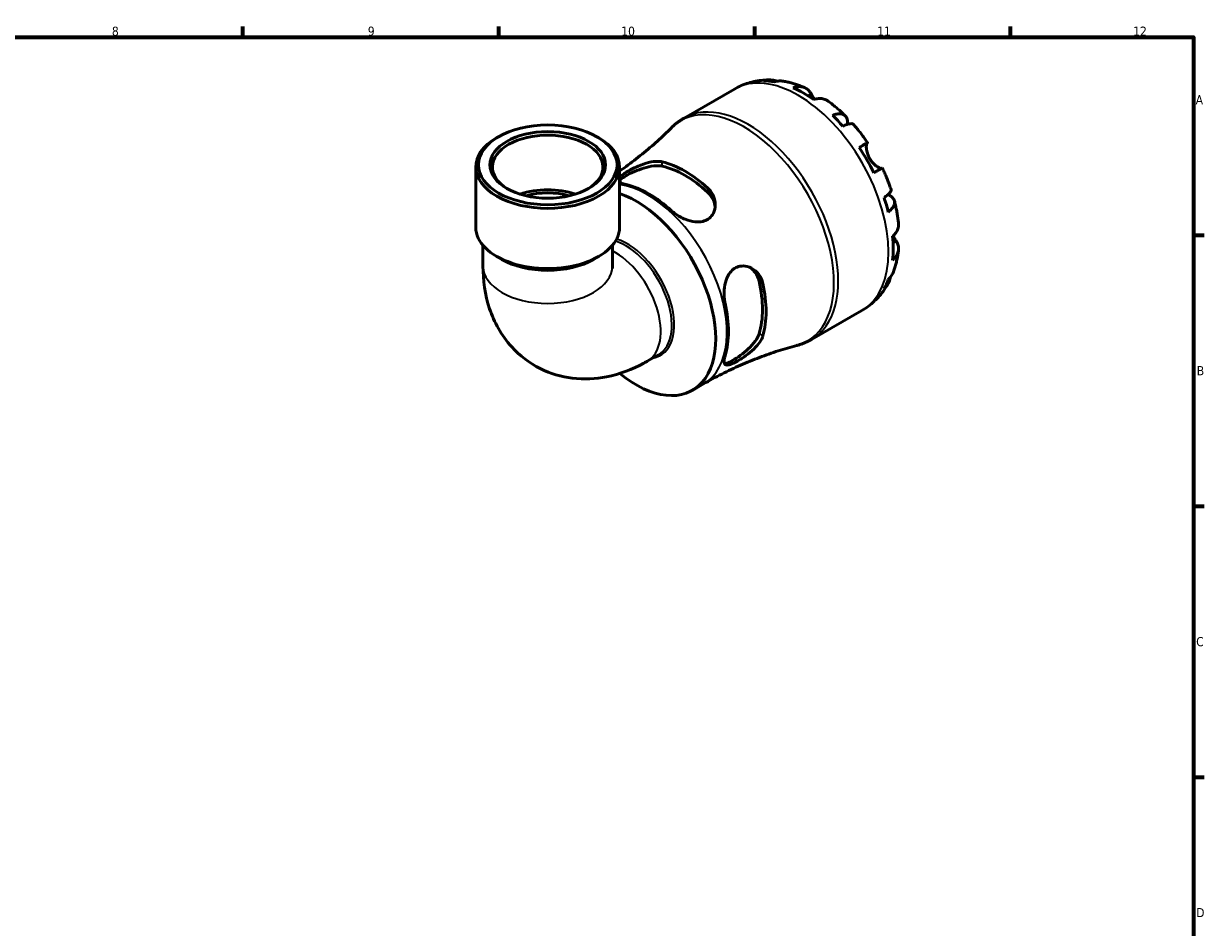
# Model space of a CAD drawing. Header units: millimetres. Extents: x 0 to 905, y 0 to 769.
# Tile 6 of 6: x 501 to 824, y 330 to 578. Entities that reach past the tile are written whole.
import ezdxf

# ---------------------------------------------------------------- set-up
doc = ezdxf.new("R2010")
doc.units = ezdxf.units.MM
for name, color, linetype, lineweight in [('Border (ISO)', 7, 'Continuous', 70), ('Visible (ISO)', 7, 'Continuous', 50), ('Visible Narrow (ISO)', 7, 'Continuous', 35)]:
    doc.layers.add(name, color=color, linetype=linetype, lineweight=lineweight)
doc.styles.add('Note Text (ISO)', font='tahoma.ttf')

# ---------------------------------------------------------------- blocks, each defined once
blk = doc.blocks.new('Borders Default Border')
at = {"layer": 'Border (ISO)'}
for p, q in [((560.67, 574), (560.67, 576.9)), ((630.75, 574), (630.75, 576.9)), ((700.83, 574), (700.83, 576.9)), ((770.92, 574), (770.92, 576.9)), ((821, 519.75), (823.9, 519.75)), ((821, 445.5), (823.9, 445.5)), ((821, 371.25), (823.9, 371.25))]:
    blk.add_line(p, q, dxfattribs=at)
at = {"layer": 'Border (ISO)', "flags": 128}
blk.add_lwpolyline([(20, 20), (20, 574), (821, 574), (821, 20), (20, 20)], dxfattribs=at)
at = {"layer": 'Border (ISO)', "color": 232, "true_color": 0xca0064, "char_height": 2.5, "attachment_point": 7, "style": 'Note Text (ISO)'}
for s, insert in [('8', (524.81, 574.34)), ('9', (594.88, 574.35)), ('10', (664.29, 574.35)), ('11', (734.37, 574.4)), ('12', (804.46, 574.4)), ('A', (821.59, 555.62)), ('B', (821.89, 481.37)), ('C', (821.73, 407.08)), ('D', (821.73, 332.88))]:
    blk.add_mtext(s, dxfattribs=dict(at, insert=insert))

msp = doc.modelspace()

# ---------------------------------------------------------------- linework, layer by layer
at = {"layer": 'Visible (ISO)'}
for p, q in [((681.5, 551.855), (695.272, 559.786)), ((630.67, 546.712), (630.173, 546.424)), ((657.628, 546.712), (658.125, 546.424)), ((624.46, 521.923), (624.46, 538.438)), ((663.838, 521.923), (663.838, 538.438)), ((626.429, 516.981), (626.429, 511.272)), ((661.869, 516.981), (661.869, 511.272)), ((631.571, 513.126), (630.173, 513.937)), ((656.727, 513.126), (658.125, 513.937)), ((716.432, 491.194), (730.204, 499.125)), ((671.428, 485.217), (674.449, 486.958)), ((683.759, 477.225), (686.813, 478.984))]:
    msp.add_line(p, q, dxfattribs=at)
for centre, major_axis, ratio, start_param, end_param in [((714.152, 530.27), (-17.365, 30.155), 0.5780931, 5.8300396, 5.9548003), ((714.152, 530.27), (-17.365, 30.155), 0.5780931, 5.3845169, 5.6149248), ((714.152, 530.27), (-17.365, 30.155), 0.5780931, 5.0446414, 5.1694021), ((644.149, 538.438), (-15.145, 0), 0.5758617, 2.3830739, 7.041704), ((644.149, 538.438), (-19.689, 0), 0.5758617, 5.5016397, 10.2063236), ((714.152, 530.27), (-17.365, 30.155), 0.5780931, 4.5991188, 4.8295266), ((681.753, 511.612), (15.673, -27.217), 0.5780931, 2.0741322, 2.6421242), ((681.753, 511.612), (14.971, -25.998), 0.5780931, 2.0604165, 2.6558399), ((671.853, 505.911), (-15.371, 26.692), 0.5780931, 5.2099784, 5.7894633), ((644.149, 523.477), (-15.145, 0), 0.5758617, 4.184656, 5.2401219), ((644.149, 523.477), (-13.631, 0), 0.5758617, 4.2629201, 5.1618579), ((668.388, 503.916), (15.37, -26.691), 0.5780931, 5.2916072, 8.8518039), ((714.152, 530.27), (-17.365, 30.155), 0.5780931, 4.2592433, 4.3840039), ((644.149, 521.923), (-19.689, 0), 0.5758617, 0, 3.1415927), ((714.152, 530.27), (-17.365, 30.155), 0.5780931, 3.8137206, 4.0441285), ((644.149, 520.314), (17.72, 0), 0.5758617, 3.9231383, 5.5016397), ((714.152, 530.27), (17.365, -30.155), 0.5780931, 0.3322525, 0.4570131), ((681.753, 511.612), (14.971, -25.998), 0.5780931, 0.4896202, 1.0850436), ((681.753, 511.612), (15.673, -27.217), 0.5780931, 0.5033359, 1.0713279), ((671.853, 505.911), (-15.371, 26.692), 0.5780931, 3.6391821, 4.2186669)]:
    msp.add_ellipse(centre, major_axis=major_axis, ratio=ratio, start_param=start_param, end_param=end_param, dxfattribs=at)
for major_axis in [(18.989, 0), (15.845, 0)]:
    msp.add_ellipse((644.149, 539.01), major_axis=major_axis, ratio=0.5758617, dxfattribs=at)
for points, knots in [([(695.272, 559.786), (695.877, 560.134), (696.503, 560.448), (697.781, 561.002), (698.434, 561.241), (699.756, 561.646), (700.425, 561.81), (701.767, 562.066), (702.441, 562.158), (703.784, 562.272), (704.453, 562.295), (705.118, 562.287)], [5.49972085, 5.49972085, 5.49972085, 5.49972085, 5.56571751, 5.56571751, 5.63171416, 5.63171416, 5.69771082, 5.69771082, 5.76370747, 5.76370747, 5.82970413, 5.82970413, 5.82970413, 5.82970413]), ([(703.337, 562.051), (703.838, 562.193), (704.352, 562.268), (705.314, 562.301), (705.851, 562.258), (706.602, 562.097), (706.821, 562.038), (707.036, 561.968)], [0.18971835, 0.18971835, 0.18971835, 0.18971835, 0.3698032, 0.3698032, 0.55498435, 0.55498435, 0.63215004, 0.63215004, 0.63215004, 0.63215004]), ([(708.685, 561.948), (708.305, 562.014), (707.921, 562.036), (707.126, 561.999), (706.648, 561.92), (706.172, 561.776)], [5.42317109, 5.42317109, 5.42317109, 5.42317109, 5.5737621, 5.5737621, 5.75384696, 5.75384696, 5.75384696, 5.75384696]), ([(708.685, 561.949), (709.092, 561.877), (709.496, 561.795), (710.298, 561.611), (710.695, 561.51), (711.482, 561.288), (711.873, 561.168), (712.646, 560.91), (713.029, 560.773), (713.789, 560.482), (714.165, 560.328), (714.538, 560.167)], [5.94991793, 5.94991793, 5.94991793, 5.94991793, 5.99193941, 5.99193941, 6.03396089, 6.03396089, 6.07598237, 6.07598237, 6.11800385, 6.11800385, 6.16002533, 6.16002533, 6.16002533, 6.16002533]), ([(711.324, 560.159), (711.776, 560.312), (712.217, 560.404), (713.011, 560.48), (713.435, 560.466), (714.226, 560.308), (714.593, 560.164), (715.211, 559.802), (715.518, 559.551), (715.982, 559.011), (716.157, 558.749), (716.302, 558.474)], [0.18972425, 0.18972425, 0.18972425, 0.18972425, 0.36926522, 0.36926522, 0.55452014, 0.55452014, 0.73977506, 0.73977506, 0.92607912, 0.92607912, 1.06568045, 1.06568045, 1.06568045, 1.06568045]), ([(716.302, 558.474), (716.368, 558.35), (716.44, 558.215), (716.592, 557.936), (716.67, 557.794), (716.858, 557.46), (716.97, 557.265), (717.112, 557.028), (717.133, 556.993), (717.154, 556.957)], [-0.64798358, -0.64798358, -0.64798358, -0.64798358, -0.58129223, -0.58129223, -0.51957432, -0.51957432, -0.44316993, -0.44316993, -0.4297859, -0.4297859, -0.4297859, -0.4297859]), ([(720.829, 556.548), (720.74, 556.613), (720.649, 556.673), (720.249, 556.906), (719.882, 557.05), (719.092, 557.209), (718.668, 557.222), (717.874, 557.147), (717.433, 557.054), (716.981, 556.901)], [5.1737673, 5.1737673, 5.1737673, 5.1737673, 5.22854914, 5.22854914, 5.41380406, 5.41380406, 5.59905898, 5.59905898, 5.77859995, 5.77859995, 5.77859995, 5.77859995]), ([(720.83, 556.548), (721.167, 556.305), (721.501, 556.055), (722.162, 555.543), (722.489, 555.282), (723.137, 554.748), (723.458, 554.475), (724.092, 553.92), (724.405, 553.637), (725.026, 553.06), (725.332, 552.767), (725.635, 552.468)], [0.12660616, 0.12660616, 0.12660616, 0.12660616, 0.16914562, 0.16914562, 0.21168508, 0.21168508, 0.25422453, 0.25422453, 0.29676399, 0.29676399, 0.33930345, 0.33930345, 0.33930345, 0.33930345]), ([(722.133, 552.585), (722.563, 552.755), (722.971, 552.874), (723.684, 553.01), (724.052, 553.037), (724.71, 552.976), (725.001, 552.888), (725.463, 552.641), (725.678, 552.458), (726.008, 551.988), (726.124, 551.702), (726.256, 551.104), (726.284, 550.738), (726.255, 550.265), (726.25, 550.194), (726.243, 550.123)], [0.1897184, 0.1897184, 0.1897184, 0.1897184, 0.3698032, 0.3698032, 0.5549844, 0.5549844, 0.7401655, 0.7401655, 0.9258164, 0.9258164, 1.1114673, 1.1114673, 1.2978252, 1.2978252, 1.3296564, 1.3296564, 1.3296564, 1.3296564]), ([(678.033, 549.189), (678.239, 549.395), (678.45, 549.596), (678.883, 549.988), (679.105, 550.178), (679.558, 550.547), (679.79, 550.725), (680.263, 551.07), (680.505, 551.236), (680.996, 551.555), (681.246, 551.708), (681.5, 551.855)], [5.3443991, 5.3443991, 5.3443991, 5.3443991, 5.37546345, 5.37546345, 5.4065278, 5.4065278, 5.43759215, 5.43759215, 5.4686565, 5.4686565, 5.49972085, 5.49972085, 5.49972085, 5.49972085]), ([(727.841, 550.143), (727.773, 550.218), (727.68, 550.27), (727.418, 550.339), (727.207, 550.343), (726.684, 550.261), (726.374, 550.173), (725.746, 549.948), (725.374, 549.791), (724.968, 549.595)], [5.06842871, 5.06842871, 5.06842871, 5.06842871, 5.20339981, 5.20339981, 5.38858096, 5.38858096, 5.5737621, 5.5737621, 5.75384696, 5.75384696, 5.75384696, 5.75384696]), ([(727.841, 550.143), (728.122, 549.827), (728.399, 549.506), (728.946, 548.855), (729.215, 548.526), (729.747, 547.86), (730.009, 547.523), (730.525, 546.842), (730.78, 546.498), (731.28, 545.803), (731.526, 545.452), (731.768, 545.098)], [0.44562107, 0.44562107, 0.44562107, 0.44562107, 0.48754131, 0.48754131, 0.52946156, 0.52946156, 0.5713818, 0.5713818, 0.61330205, 0.61330205, 0.65522229, 0.65522229, 0.65522229, 0.65522229]), ([(678.033, 549.189), (676.808, 547.959), (675.528, 546.738), (672.863, 544.328), (671.48, 543.14), (668.618, 540.813), (667.14, 539.674), (665.033, 538.138), (664.438, 537.715), (663.838, 537.296)], [5.3443991, 5.3443991, 5.3443991, 5.3443991, 5.37546345, 5.37546345, 5.4065278, 5.4065278, 5.43759215, 5.43759215, 5.44962634, 5.44962634, 5.44962634, 5.44962634]), ([(729.436, 543.764), (729.822, 543.986), (730.165, 544.183), (730.726, 544.505), (730.992, 544.657), (731.407, 544.895), (731.557, 544.98), (731.736, 545.081), (731.781, 545.106), (731.752, 545.087), (731.705, 545.059), (731.631, 545.015)], [0.18972425, 0.18972425, 0.18972425, 0.18972425, 0.36926522, 0.36926522, 0.55452014, 0.55452014, 0.73977506, 0.73977506, 0.92607912, 0.92607912, 1.06568045, 1.06568045, 1.06568045, 1.06568045]), ([(731.631, 545.015), (731.61, 545.003), (731.59, 544.984), (731.532, 544.909), (731.497, 544.832), (731.439, 544.621), (731.417, 544.484), (731.387, 544.088), (731.39, 543.808), (731.463, 543.097), (731.548, 542.657), (731.837, 541.724), (732.045, 541.239), (732.309, 540.781)], [-0.64434498, -0.64434498, -0.64434498, -0.64434498, -0.60308586, -0.60308586, -0.52007987, -0.52007987, -0.43273909, -0.43273909, -0.31000661, -0.31000661, -0.15868997, -0.15868997, 0, 0, 0, 0]), ([(663.838, 535.513), (663.945, 535.653), (664.086, 535.802), (664.537, 536.211), (664.895, 536.481), (665.752, 537.052), (666.238, 537.344), (667.437, 538.002), (668.158, 538.358), (669.855, 539.087), (670.838, 539.432), (672.709, 539.889), (673.601, 540.006), (674.807, 539.972), (675.185, 539.925), (675.53, 539.843)], [-1.6466845, -1.6466845, -1.6466845, -1.6466845, -1.5229028, -1.5229028, -1.3264162, -1.3264162, -1.1326069, -1.1326069, -0.8897659, -0.8897659, -0.5772604, -0.5772604, -0.2725661, -0.2725661, -0.1192135, -0.1192135, -0.1192135, -0.1192135]), ([(732.309, 540.781), (732.457, 540.525), (732.622, 540.279), (732.986, 539.8), (733.188, 539.57), (733.677, 539.077), (733.967, 538.835), (734.501, 538.455), (734.741, 538.316), (735.092, 538.153), (735.217, 538.107), (735.423, 538.058), (735.504, 538.052), (735.572, 538.065), (735.58, 538.067), (735.587, 538.069)], [0, 0, 0, 0, 0.08884908, 0.08884908, 0.18379648, 0.18379648, 0.31419699, 0.31419699, 0.43784665, 0.43784665, 0.52411276, 0.52411276, 0.60765264, 0.60765264, 0.61860221, 0.61860221, 0.61860221, 0.61860221]), ([(663.839, 534.717), (663.915, 534.809), (664.009, 534.906), (664.472, 535.324), (665.004, 535.684), (666.257, 536.405), (667.042, 536.804), (668.728, 537.545), (669.631, 537.885), (671.362, 538.413), (672.313, 538.629), (674.074, 538.816), (674.884, 538.785), (675.53, 538.643)], [1.8214369, 1.8214369, 1.8214369, 1.8214369, 1.9055877, 1.9055877, 2.171364, 2.171364, 2.4371403, 2.4371403, 2.7029165, 2.7029165, 2.9895, 2.9895, 3.2760834, 3.2760834, 3.2760834, 3.2760834]), ([(735.768, 538.169), (735.767, 538.17), (735.723, 538.145), (735.557, 538.052), (735.407, 537.966), (734.992, 537.729), (734.726, 537.576), (734.165, 537.255), (733.822, 537.058), (733.436, 536.836)], [5.06966352, 5.06966352, 5.06966352, 5.06966352, 5.22854914, 5.22854914, 5.41380406, 5.41380406, 5.59905898, 5.59905898, 5.77859995, 5.77859995, 5.77859995, 5.77859995]), ([(735.768, 538.169), (735.954, 537.783), (736.135, 537.394), (736.487, 536.613), (736.658, 536.221), (736.99, 535.433), (737.151, 535.037), (737.462, 534.244), (737.612, 533.845), (737.902, 533.047), (738.041, 532.646), (738.175, 532.244)], [0.9155823, 0.9155823, 0.9155823, 0.9155823, 0.95750382, 0.95750382, 0.99942535, 0.99942535, 1.04134687, 1.04134687, 1.08326839, 1.08326839, 1.12518992, 1.12518992, 1.12518992, 1.12518992]), ([(665.631, 533.626), (665.378, 533.684), (665.146, 533.748), (664.439, 533.977), (664.072, 534.161), (663.843, 534.37), (663.841, 534.372), (663.838, 534.375)], [-2.42990602, -2.42990602, -2.42990602, -2.42990602, -2.317535, -2.317535, -2.05202957, -2.05202957, -2.04904815, -2.04904815, -2.04904815, -2.04904815]), ([(687.975, 532.677), (688.242, 532.433), (688.486, 532.17), (689.183, 531.278), (689.536, 530.595), (690.006, 529.073), (690.084, 528.227), (689.887, 526.672), (689.641, 525.959), (688.933, 524.881), (688.546, 524.482), (687.642, 523.871), (687.147, 523.657), (685.96, 523.37), (685.266, 523.337), (683.637, 523.495), (682.702, 523.751), (680.854, 524.504), (679.946, 525.013), (678.758, 525.87), (678.402, 526.159), (678.076, 526.459)], [-2.4465207, -2.4465207, -2.4465207, -2.4465207, -2.3280071, -2.3280071, -2.0681704, -2.0681704, -1.7728696, -1.7728696, -1.5020221, -1.5020221, -1.298599, -1.298599, -1.1081368, -1.1081368, -0.8804626, -0.8804626, -0.5878316, -0.5878316, -0.2799184, -0.2799184, -0.1348881, -0.1348881, -0.1348881, -0.1348881]), ([(687.975, 531.476), (688.621, 530.875), (689.165, 530.125), (689.775, 528.74), (689.933, 528.13), (689.995, 527.542)], [-1.10471944, -1.10471944, -1.10471944, -1.10471944, -0.818136, -0.818136, -0.61116401, -0.61116401, -0.61116401, -0.61116401]), ([(736.254, 530.046), (736.627, 530.299), (736.95, 530.541), (737.461, 530.969), (737.693, 531.193), (738.028, 531.601), (738.13, 531.784), (738.203, 532.043), (738.206, 532.149), (738.175, 532.244)], [0.18971835, 0.18971835, 0.18971835, 0.18971835, 0.3698032, 0.3698032, 0.55498435, 0.55498435, 0.7401655, 0.7401655, 0.87574142, 0.87574142, 0.87574142, 0.87574142]), ([(737.337, 530.868), (737.412, 530.835), (737.486, 530.8), (737.92, 530.585), (738.222, 530.38), (738.671, 529.969), (738.861, 529.727), (739.1, 529.21), (739.15, 528.934), (739.132, 528.413), (739.062, 528.119), (738.783, 527.522), (738.575, 527.218), (738.099, 526.672), (737.792, 526.379), (737.428, 526.093)], [4.608911, 4.608911, 4.608911, 4.608911, 4.6457401, 4.6457401, 4.832098, 4.832098, 5.0177489, 5.0177489, 5.2033998, 5.2033998, 5.388581, 5.388581, 5.5737621, 5.5737621, 5.753847, 5.753847, 5.753847, 5.753847]), ([(739.087, 529.172), (739.194, 528.76), (739.295, 528.348), (739.484, 527.522), (739.573, 527.109), (739.738, 526.282), (739.814, 525.868), (739.953, 525.04), (740.016, 524.625), (740.128, 523.797), (740.178, 523.383), (740.221, 522.969)], [1.23147318, 1.23147318, 1.23147318, 1.23147318, 1.27400757, 1.27400757, 1.31654195, 1.31654195, 1.35907633, 1.35907633, 1.40161072, 1.40161072, 1.4441451, 1.4441451, 1.4441451, 1.4441451]), ([(738.595, 519.464), (738.954, 519.778), (739.256, 520.112), (739.72, 520.76), (739.921, 521.132), (740.181, 521.893), (740.24, 522.281), (740.238, 522.745), (740.232, 522.856), (740.221, 522.969)], [0.18972425, 0.18972425, 0.18972425, 0.18972425, 0.36926522, 0.36926522, 0.55452014, 0.55452014, 0.73977506, 0.73977506, 0.79600182, 0.79600182, 0.79600182, 0.79600182]), ([(739.637, 518.057), (739.802, 517.795), (739.941, 517.513), (740.175, 516.845), (740.238, 516.454), (740.24, 515.741), (740.181, 515.352), (739.921, 514.592), (739.72, 514.219), (739.256, 513.572), (738.954, 513.237), (738.595, 512.924)], [4.90264375, 4.90264375, 4.90264375, 4.90264375, 5.04224508, 5.04224508, 5.22854914, 5.22854914, 5.41380406, 5.41380406, 5.59905898, 5.59905898, 5.77859995, 5.77859995, 5.77859995, 5.77859995]), ([(738.731, 519.586), (738.804, 519.455), (738.876, 519.326), (739.063, 518.999), (739.176, 518.809), (739.393, 518.45), (739.496, 518.283), (739.606, 518.107), (739.622, 518.082), (739.637, 518.057)], [-2.35354239, -2.35354239, -2.35354239, -2.35354239, -2.30519389, -2.30519389, -2.22617552, -2.22617552, -2.14450488, -2.14450488, -2.1308178, -2.1308178, -2.1308178, -2.1308178]), ([(740.217, 515.706), (740.171, 515.303), (740.117, 514.9), (739.99, 514.096), (739.919, 513.696), (739.756, 512.897), (739.666, 512.499), (739.466, 511.706), (739.356, 511.311), (739.117, 510.525), (738.987, 510.134), (738.846, 509.746)], [1.69401657, 1.69401657, 1.69401657, 1.69401657, 1.73603485, 1.73603485, 1.77805313, 1.77805313, 1.82007142, 1.82007142, 1.8620897, 1.8620897, 1.90410798, 1.90410798, 1.90410798, 1.90410798]), ([(626.429, 511.272), (626.429, 507.435), (626.932, 503.504), (629.465, 495.948), (631.416, 492.299), (636.456, 486.75), (639.145, 484.679), (644.9, 481.805), (647.906, 480.938), (654.118, 480.165), (657.3, 480.358), (663.987, 481.672), (667.377, 483.007), (670.797, 484.86), (671.114, 485.037), (671.428, 485.217)], [3.1415927, 3.1415927, 3.1415927, 3.1415927, 3.4557519, 3.4557519, 3.7452644, 3.7452644, 3.9632932, 3.9632932, 4.1678195, 4.1678195, 4.3953674, 4.3953674, 4.6827793, 4.6827793, 4.712389, 4.712389, 4.712389, 4.712389]), ([(661.869, 511.272), (661.869, 510.929), (661.897, 510.714), (661.908, 510.646), (661.909, 510.641), (661.909, 510.641)], [3.14159265, 3.14159265, 3.14159265, 3.14159265, 3.31357951, 3.31357951, 3.34517058, 3.34517058, 3.34517058, 3.34517058]), ([(692.725, 501.086), (692.65, 501.422), (692.589, 501.77), (692.436, 502.972), (692.412, 503.859), (692.55, 505.664), (692.72, 506.58), (693.265, 508.194), (693.617, 508.901), (694.43, 509.963), (694.844, 510.351), (695.768, 510.941), (696.265, 511.136), (697.435, 511.357), (698.104, 511.325), (699.584, 510.953), (700.373, 510.53), (701.704, 509.383), (702.25, 508.665), (702.822, 507.426), (702.97, 506.987), (703.071, 506.53)], [-2.429906, -2.429906, -2.429906, -2.429906, -2.317535, -2.317535, -2.0520296, -2.0520296, -1.7742187, -1.7742187, -1.5229028, -1.5229028, -1.3264162, -1.3264162, -1.1326069, -1.1326069, -0.8897659, -0.8897659, -0.5772604, -0.5772604, -0.2725661, -0.2725661, -0.1192135, -0.1192135, -0.1192135, -0.1192135]), ([(699.62, 510.859), (700.104, 510.509), (700.557, 510.064), (701.457, 508.836), (701.835, 507.988), (702.033, 507.128)], [2.78087149, 2.78087149, 2.78087149, 2.78087149, 2.98949998, 2.98949998, 3.27608342, 3.27608342, 3.27608342, 3.27608342]), ([(738.044, 508.309), (737.995, 508.077), (737.934, 507.846), (737.693, 507.106), (737.461, 506.621), (736.95, 505.806), (736.627, 505.399), (736.254, 505.038)], [5.30736576, 5.30736576, 5.30736576, 5.30736576, 5.38858096, 5.38858096, 5.5737621, 5.5737621, 5.75384696, 5.75384696, 5.75384696, 5.75384696]), ([(737.428, 507.639), (737.792, 507.978), (738.099, 508.352), (738.534, 509.026), (738.712, 509.377), (738.846, 509.746)], [0.18971835, 0.18971835, 0.18971835, 0.18971835, 0.3698032, 0.3698032, 0.52363054, 0.52363054, 0.52363054, 0.52363054]), ([(737.367, 506.487), (737.041, 505.901), (736.684, 505.325), (735.907, 504.205), (735.488, 503.661), (734.586, 502.613), (734.104, 502.11), (733.082, 501.156), (732.541, 500.705), (731.409, 499.866), (730.817, 499.477), (730.204, 499.125)], [2.02423579, 2.02423579, 2.02423579, 2.02423579, 2.09101427, 2.09101427, 2.15779275, 2.15779275, 2.22457124, 2.22457124, 2.29134972, 2.29134972, 2.3581282, 2.3581282, 2.3581282, 2.3581282]), ([(703.071, 492.141), (702.993, 491.877), (702.887, 491.607), (702.463, 490.733), (702.047, 490.123), (700.963, 488.848), (700.268, 488.188), (698.821, 487.003), (698.08, 486.472), (696.791, 485.645), (696.251, 485.328), (695.269, 484.807), (694.835, 484.605), (693.992, 484.277), (693.616, 484.181), (692.938, 484.155), (692.691, 484.281), (692.42, 484.82), (692.407, 485.248), (692.555, 486.081), (692.628, 486.376), (692.725, 486.697)], [-2.4465207, -2.4465207, -2.4465207, -2.4465207, -2.3280071, -2.3280071, -2.0681704, -2.0681704, -1.7728696, -1.7728696, -1.5020221, -1.5020221, -1.298599, -1.298599, -1.1081368, -1.1081368, -0.8804626, -0.8804626, -0.5878316, -0.5878316, -0.2799184, -0.2799184, -0.1348881, -0.1348881, -0.1348881, -0.1348881]), ([(702.033, 492.739), (701.835, 492.106), (701.457, 491.388), (700.416, 489.953), (699.754, 489.236), (698.432, 488), (697.686, 487.389), (696.2, 486.3), (695.462, 485.821), (694.836, 485.46), (694.209, 485.099), (693.631, 484.82), (692.935, 484.599), (692.726, 484.561), (692.553, 484.559)], [-1.1047194, -1.1047194, -1.1047194, -1.1047194, -0.818136, -0.818136, -0.5315526, -0.5315526, -0.2657763, -0.2657763, 0, 0, 0, 0.2657763, 0.2657763, 0.4091957, 0.4091957, 0.4091957, 0.4091957]), ([(686.813, 478.984), (688.467, 479.936), (690.146, 480.844), (693.538, 482.562), (695.25, 483.372), (698.689, 484.888), (700.416, 485.595), (703.865, 486.902), (705.588, 487.502), (709.009, 488.597), (710.708, 489.091), (712.386, 489.534)], [2.3581282, 2.3581282, 2.3581282, 2.3581282, 2.38919255, 2.38919255, 2.4202569, 2.4202569, 2.45132125, 2.45132125, 2.4823856, 2.4823856, 2.51344995, 2.51344995, 2.51344995, 2.51344995]), ([(716.432, 491.194), (716.178, 491.047), (715.92, 490.908), (715.398, 490.643), (715.133, 490.518), (714.597, 490.282), (714.326, 490.171), (713.78, 489.964), (713.504, 489.868), (712.948, 489.69), (712.668, 489.608), (712.386, 489.534)], [2.3581282, 2.3581282, 2.3581282, 2.3581282, 2.38919255, 2.38919255, 2.4202569, 2.4202569, 2.45132125, 2.45132125, 2.4823856, 2.4823856, 2.51344995, 2.51344995, 2.51344995, 2.51344995])]:
    msp.add_open_spline(points, degree=3, knots=knots, dxfattribs=at)
at = {"layer": 'Visible Narrow (ISO)'}
for p, q in [((716.302, 558.474), (715.408, 557.959)), ((731.631, 545.015), (729.442, 543.755)), ((675.53, 538.643), (675.53, 539.843)), ((687.975, 532.677), (687.975, 531.476)), ((739.637, 518.057), (738.728, 517.534)), ((702.033, 507.128), (703.071, 506.53)), ((703.071, 492.141), (702.033, 492.739))]:
    msp.add_line(p, q, dxfattribs=at)
for centre, major_axis, ratio, start_param, end_param in [((712.738, 529.455), (-17.466, 30.33), 0.5780931, 3.1415927, 6.2831853), ((698.966, 521.524), (17.466, -30.33), 0.5780931, 0, 3.1415927), ((697.91, 520.916), (-17.386, 30.191), 0.5780931, 2.9862709, 6.4385071), ((671.443, 505.675), (15.37, -26.691), 0.5780931, 0, 2.7148446), ((665.606, 502.314), (8.843, -15.356), 0.5780931, 0, 2.5941477), ((665.989, 502.534), (9.05, -15.716), 0.5780931, 6.0688269, 8.8757344), ((662.585, 500.574), (8.843, -15.356), 0.5780931, 0, 2.415258), ((644.149, 511.272), (17.72, 0), 0.5758617, 3.1415927, 6.2831853)]:
    msp.add_ellipse(centre, major_axis=major_axis, ratio=ratio, start_param=start_param, end_param=end_param, dxfattribs=at)

# ---------------------------------------------------------------- block references
msp.add_blockref('Borders Default Border', (0, 0))

doc.saveas('drawing.dxf')
